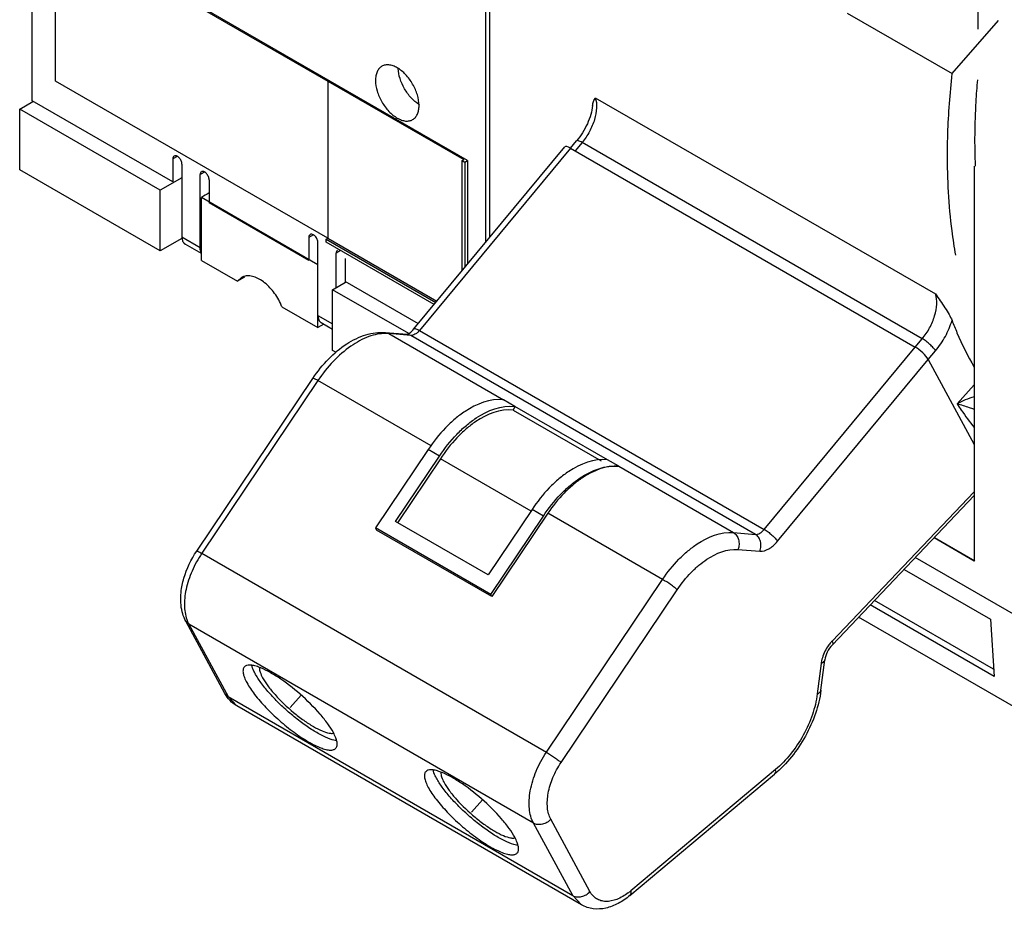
# Model space of a CAD drawing. Header units: millimetres. Extents: x 40 to 313, y 49 to 444.
# Tile 1 of 8: x 74 to 151, y 80 to 149. Entities that reach past the tile are written whole.
import ezdxf

# ---------------------------------------------------------------- set-up
doc = ezdxf.new("R2010")
doc.units = ezdxf.units.MM
doc.header["$LTSCALE"] = 32.082251
doc.layers.get('0').update_dxf_attribs({"linetype": 'CONTINUOUS'})
doc.layers.add('INTFCLR_60015', color=7, linetype='CONTINUOUS')

msp = doc.modelspace()

# ---------------------------------------------------------------- linework, layer by layer
at = {"color": 7, "linetype": 'Continuous'}
for p, q in [((111.058, 208.656), (111.058, 131.893)), ((75.401, 142.554), (75.401, 190.646)), ((110.756, 131.529), (110.756, 170.234)), ((77.218, 156.341), (98.431, 144.094)), ((77.218, 144.094), (77.218, 156.341)), ((109.342, 137.901), (77.31, 156.394)), ((149.123, 150.191), (149.123, 148.141)), ((138.933, 149.398), (147.118, 144.673)), ((147.118, 144.673), (150.714, 148.82)), ((98.431, 131.846), (77.218, 144.094)), ((98.431, 144.094), (98.438, 144.098)), ((98.431, 144.094), (98.431, 131.846)), ((98.438, 144.098), (109.045, 137.974)), ((98.438, 144.098), (98.438, 131.85)), ((119.295, 142.801), (145.812, 127.492)), ((74.42, 141.913), (75.433, 142.498)), ((86.361, 136.227), (75.401, 142.554)), ((85.381, 135.585), (74.42, 141.913)), ((74.42, 137.177), (74.42, 141.913)), ((105.159, 124.769), (116.915, 138.969)), ((117.362, 138.868), (117.83, 139.426)), ((118.264, 139.312), (117.718, 138.662)), ((144.781, 124.003), (118.264, 139.312)), ((86.709, 138.224), (86.361, 138.023)), ((117.361, 138.869), (105.591, 124.652)), ((117.361, 138.869), (144.231, 123.356)), ((86.361, 138.023), (86.361, 136.227)), ((87.068, 137.615), (87.068, 131.94)), ((108.918, 137.901), (109.045, 137.974)), ((108.918, 137.901), (109.13, 137.778)), ((108.918, 129.309), (108.918, 137.901)), ((109.13, 137.778), (109.342, 137.901)), ((109.13, 137.778), (109.13, 129.565)), ((109.342, 137.901), (109.342, 129.821)), ((148.833, 137.448), (148.833, 106.667)), ((85.381, 130.85), (74.42, 137.177)), ((88.83, 136.999), (88.482, 136.798)), ((88.482, 131.124), (88.482, 136.798)), ((87.068, 136.56), (85.381, 135.585)), ((89.189, 136.39), (89.189, 134.594)), ((85.381, 130.85), (85.381, 135.585)), ((97.675, 129.776), (88.588, 135.022)), ((88.588, 130.115), (88.588, 135.022)), ((96.968, 130.103), (89.189, 134.594)), ((97.316, 132.1), (96.968, 131.899)), ((87.065, 131.822), (85.381, 130.85)), ((87.068, 131.94), (88.482, 131.124)), ((88.588, 130.64), (87.327, 131.368)), ((96.968, 131.899), (96.968, 130.103)), ((97.675, 124.869), (97.675, 131.491)), ((98.311, 131.777), (98.438, 131.85)), ((98.311, 131.777), (106.87, 126.835)), ((98.311, 131.532), (98.311, 131.777)), ((106.733, 126.67), (98.311, 131.532)), ((98.438, 131.85), (106.952, 126.935)), ((99.437, 130.876), (99.089, 130.675)), ((99.089, 127.986), (99.089, 130.675)), ((88.588, 130.115), (91.393, 128.496)), ((99.796, 130.266), (99.796, 128.47)), ((91.936, 128.81), (91.393, 128.496)), ((91.703, 128.778), (91.393, 128.496)), ((98.816, 127.829), (99.829, 128.414)), ((105.498, 125.178), (99.796, 128.47)), ((104.745, 124.405), (98.816, 127.829)), ((98.816, 123.093), (98.816, 127.829)), ((94.863, 126.493), (97.675, 124.869)), ((97.675, 125.816), (98.816, 125.158)), ((98.129, 125.131), (97.675, 124.869)), ((98.816, 124.735), (97.934, 125.244)), ((102.921, 124.489), (104.632, 124.347)), ((102.921, 124.489), (103.19, 124.404)), ((103.19, 124.404), (112.141, 119.239)), ((104.901, 124.262), (103.19, 124.404)), ((105.591, 124.652), (132.461, 109.139)), ((104.901, 124.262), (104.632, 124.347)), ((131.771, 108.749), (104.901, 124.262)), ((144.234, 123.353), (144.781, 124.003)), ((99.111, 122.922), (98.816, 123.093)), ((132.461, 109.139), (144.231, 123.356)), ((145.246, 122.382), (145.82, 123.065)), ((133.507, 108.21), (145.242, 122.385)), ((145.242, 122.385), (148.833, 115.754)), ((88.22, 107.444), (97.277, 120.914)), ((97.669, 120.744), (88.612, 107.275)), ((106.504, 115.643), (97.669, 120.744)), ((148.833, 120.402), (147.512, 118.916)), ((113.023, 118.73), (112.141, 119.239)), ((113.023, 118.73), (112.89, 118.444)), ((112.89, 118.444), (119.756, 114.479)), ((120.241, 114.563), (113.023, 118.73)), ((106.263, 115.358), (102.156, 109.252)), ((107.144, 114.85), (106.263, 115.358)), ((103.717, 109.753), (107.144, 114.85)), ((107.219, 114.629), (103.871, 109.65)), ((114.285, 110.549), (107.219, 114.629)), ((121.121, 114.054), (120.241, 114.563)), ((121.121, 114.054), (130.06, 108.89)), ((148.833, 112.068), (137.756, 100.426)), ((137.773, 100.145), (148.833, 111.769)), ((114.362, 110.683), (110.935, 105.586)), ((115.243, 110.174), (114.362, 110.683)), ((111.137, 104.067), (115.243, 110.174)), ((115.595, 110.395), (111.224, 103.896)), ((124.539, 105.231), (115.595, 110.395)), ((111.137, 104.067), (102.156, 109.252)), ((102.156, 109.252), (102.244, 109.08)), ((111.224, 103.896), (102.244, 109.08)), ((110.935, 105.586), (103.717, 109.753)), ((130.06, 108.89), (131.771, 108.749)), ((148.833, 106.667), (145.7, 108.476)), ((145.725, 108.502), (148.869, 106.687)), ((130.416, 107.571), (132.127, 107.429)), ((88.612, 107.275), (115.482, 91.762)), ((156.819, 99.679), (144.239, 106.941)), ((143.36, 106.017), (150.102, 102.124)), ((115.482, 91.762), (124.539, 105.231)), ((116.627, 90.965), (125.684, 104.434)), ((111.224, 103.896), (111.137, 104.067)), ((150.382, 97.665), (140.72, 103.243)), ((150.346, 98.231), (141.056, 103.595)), ((158.15, 91.712), (139.819, 102.295)), ((150.102, 102.124), (150.382, 97.665)), ((87.609, 101.733), (87.368, 101.976)), ((90.42, 96.341), (87.368, 101.976)), ((114.479, 86.219), (87.609, 101.733)), ((87.609, 101.733), (90.661, 96.097)), ((136.896, 98.673), (136.597, 96.304)), ((136.882, 96.587), (137.181, 98.956)), ((90.42, 96.341), (90.661, 96.097)), ((90.661, 96.097), (117.531, 80.584)), ((90.661, 96.097), (91.353, 95.366)), ((118.223, 79.853), (91.353, 95.366)), ((121.988, 80.59), (133.275, 90.049)), ((133.34, 90.407), (122.053, 80.948)), ((117.531, 80.584), (114.479, 86.219)), ((118.877, 80.896), (115.824, 86.531)), ((118.223, 79.853), (117.531, 80.584))]:
    msp.add_line(p, q, dxfattribs=at)
for centre, radius, start, end in [((106.291, 145.169), 2.365, 180.81963, 182.30289), ((106.807, 144.276), 2.365, 237.69686, 239.17963), ((263.085, -167.386), 349.142, 119.87205, 119.98586), ((102.949, 121.484), 2.93, 85.28835, 89.65789), ((139.987, 98.306), 3.078, 136.45441, 140.40926), ((136.648, 96.617), 0.235, 341.06319, 352.79019), ((133.152, 90.196), 0.192, 309.94096, 319.79723), ((118.952, 84.647), 4.827, 307.08386, 309.98016)]:
    msp.add_arc(centre, radius, start, end, dxfattribs=at)
for centre, start_param, end_param in [((117.665, 138.306), 2.215324, 3.151015), ((144.535, 122.793), 0.644527, 2.215324)]:
    msp.add_ellipse(centre, major_axis=(0.748, -0.664), ratio=0.273064, start_param=start_param, end_param=end_param, dxfattribs=at)
for points, knots in [([(102.655, 145.246), (102.576, 145.2), (102.428, 145.075), (102.27, 144.818), (102.176, 144.5), (102.158, 144.269), (102.158, 144.147)], [0, 0, 0, 0, 0.217774, 0.45093, 0.710224, 1, 1, 1, 1]), ([(103.855, 145.127), (103.749, 145.188), (103.54, 145.287), (103.218, 145.365), (102.916, 145.357), (102.734, 145.291), (102.655, 145.246)], [0, 0, 0, 0, 0.289775, 0.549069, 0.782225, 1, 1, 1, 1]), ([(105.552, 142.187), (105.552, 142.466), (105.448, 143.052), (105.084, 143.877), (104.552, 144.604), (104.096, 144.988), (103.855, 145.127)], [0, 0, 0, 0, 0.237229, 0.500001, 0.762772, 1, 1, 1, 1]), ([(105.543, 142.277), (105.318, 142.418), (104.895, 142.79), (104.397, 143.48), (104.049, 144.257), (103.938, 144.809), (103.927, 145.074)], [0, 0, 0, 0, 0.238723, 0.5, 0.761277, 1, 1, 1, 1]), ([(146.749, 138.47), (146.751, 138.976), (146.788, 141.047), (146.943, 143.117), (147.118, 144.673)], [0, 0, 0, 0, 0.244212, 1, 1, 1, 1]), ([(102.158, 144.147), (102.158, 143.869), (102.262, 143.282), (102.626, 142.458), (103.158, 141.73), (103.614, 141.347), (103.855, 141.208)], [0, 0, 0, 0, 0.237229, 0.500001, 0.762772, 1, 1, 1, 1]), ([(149.08, 144.199), (149.029, 143.622), (148.864, 141.376), (148.839, 139.119), (148.912, 137.448)], [0, 0, 0, 0, 0.257138, 1, 1, 1, 1]), ([(119.078, 142.183), (119.09, 142.294), (119.149, 142.509), (119.247, 142.705), (119.295, 142.801)], [0, 0, 0, 0, 0.512166, 1, 1, 1, 1]), ([(119.295, 142.801), (119.375, 142.55), (119.427, 141.966), (119.319, 141.398), (119.231, 141.1)], [0, 0, 0, 0, 0.459087, 1, 1, 1, 1]), ([(105.055, 141.089), (105.134, 141.134), (105.282, 141.259), (105.44, 141.517), (105.533, 141.835), (105.552, 142.066), (105.552, 142.187)], [0, 0, 0, 0, 0.217774, 0.45093, 0.710224, 1, 1, 1, 1]), ([(119.078, 142.183), (119.052, 141.951), (118.95, 141.468), (118.594, 140.51), (118.171, 139.831), (117.83, 139.426)], [0, 0, 0, 0, 0.228855, 0.480943, 1, 1, 1, 1]), ([(103.855, 141.208), (103.96, 141.147), (104.17, 141.047), (104.492, 140.969), (104.794, 140.977), (104.976, 141.043), (105.055, 141.089)], [0, 0, 0, 0, 0.289775, 0.549069, 0.782225, 1, 1, 1, 1]), ([(119.231, 141.1), (119.135, 140.776), (118.868, 140.143), (118.485, 139.574), (118.264, 139.312)], [0, 0, 0, 0, 0.497211, 1, 1, 1, 1]), ([(118.264, 139.312), (118.214, 139.341), (118.123, 139.39), (117.996, 139.438), (117.899, 139.458), (117.843, 139.441), (117.83, 139.426)], [0, 0, 0, 0, 0.371906, 0.664031, 0.868167, 1, 1, 1, 1]), ([(86.464, 138.252), (86.431, 138.232), (86.373, 138.159), (86.361, 138.071), (86.361, 138.023)], [0, 0, 0, 0, 0.44917, 1, 1, 1, 1]), ([(87.068, 137.615), (87.068, 137.704), (87.019, 137.889), (86.892, 138.086), (86.756, 138.206), (86.653, 138.262), (86.552, 138.282), (86.489, 138.266), (86.464, 138.252)], [0, 0, 0, 0, 0.269904, 0.561308, 0.69545, 0.813135, 0.912853, 1, 1, 1, 1]), ([(147.396, 130.512), (147.284, 131.143), (146.888, 133.777), (146.743, 136.447), (146.749, 138.47)], [0, 0, 0, 0, 0.240634, 1, 1, 1, 1]), ([(88.586, 137.027), (88.552, 137.008), (88.494, 136.935), (88.482, 136.846), (88.482, 136.798)], [0, 0, 0, 0, 0.44917, 1, 1, 1, 1]), ([(89.189, 136.39), (89.189, 136.479), (89.14, 136.664), (89.013, 136.861), (88.878, 136.981), (88.775, 137.037), (88.674, 137.058), (88.611, 137.042), (88.586, 137.027)], [0, 0, 0, 0, 0.269904, 0.561308, 0.69545, 0.813135, 0.912853, 1, 1, 1, 1]), ([(97.071, 132.128), (97.037, 132.109), (96.979, 132.036), (96.968, 131.947), (96.968, 131.899)], [0, 0, 0, 0, 0.44917, 1, 1, 1, 1]), ([(97.675, 131.491), (97.675, 131.58), (97.626, 131.766), (97.498, 131.962), (97.363, 132.082), (97.26, 132.139), (97.159, 132.159), (97.096, 132.143), (97.071, 132.128)], [0, 0, 0, 0, 0.269904, 0.561308, 0.69545, 0.813135, 0.912853, 1, 1, 1, 1]), ([(87.068, 131.94), (87.068, 131.93), (87.069, 131.892), (87.071, 131.854), (87.074, 131.826)], [0, 0, 0, 0, 0.25538, 1, 1, 1, 1]), ([(87.074, 131.826), (87.084, 131.729), (87.12, 131.589), (87.226, 131.441), (87.292, 131.388), (87.327, 131.368)], [0, 0, 0, 0, 0.538656, 0.775215, 1, 1, 1, 1]), ([(88.567, 130.736), (88.553, 130.763), (88.499, 130.885), (88.482, 131.021), (88.482, 131.124)], [0, 0, 0, 0, 0.227828, 1, 1, 1, 1]), ([(99.192, 130.904), (99.159, 130.884), (99.1, 130.811), (99.089, 130.722), (99.089, 130.675)], [0, 0, 0, 0, 0.44917, 1, 1, 1, 1]), ([(94.863, 126.493), (94.717, 126.862), (94.34, 127.55), (93.696, 128.26), (93.116, 128.661), (92.694, 128.851), (92.287, 128.93), (92.026, 128.902), (91.909, 128.867)], [0, 0, 0, 0, 0.292902, 0.572055, 0.697509, 0.810259, 0.910236, 1, 1, 1, 1]), ([(144.781, 124.003), (145.002, 124.266), (145.386, 124.835), (145.773, 125.755), (145.944, 126.658), (145.892, 127.241), (145.812, 127.492)], [0, 0, 0, 0, 0.273395, 0.543666, 0.790468, 1, 1, 1, 1]), ([(145.812, 127.492), (145.937, 127.312), (146.188, 126.958), (146.548, 126.433), (146.863, 125.93), (147.039, 125.592), (147.102, 125.428)], [0, 0, 0, 0, 0.269722, 0.53353, 0.78258, 1, 1, 1, 1]), ([(97.675, 125.816), (97.675, 125.753), (97.684, 125.633), (97.733, 125.467), (97.815, 125.333), (97.892, 125.268), (97.934, 125.244)], [0, 0, 0, 0, 0.289642, 0.549112, 0.782236, 1, 1, 1, 1]), ([(145.82, 123.065), (146.111, 123.411), (146.618, 124.163), (146.973, 124.999), (147.102, 125.428)], [0, 0, 0, 0, 0.502596, 1, 1, 1, 1]), ([(147.102, 125.428), (147.226, 125.107), (147.731, 123.864), (148.327, 122.657), (148.824, 121.791)], [0, 0, 0, 0, 0.255845, 1, 1, 1, 1]), ([(97.277, 120.914), (97.64, 121.454), (98.435, 122.442), (99.831, 123.62), (101.338, 124.379), (102.417, 124.531), (102.921, 124.489)], [0, 0, 0, 0, 0.280648, 0.543276, 0.781898, 1, 1, 1, 1]), ([(102.967, 124.413), (102.517, 124.416), (101.537, 124.206), (100.147, 123.435), (98.808, 122.259), (98.029, 121.28), (97.669, 120.744)], [0, 0, 0, 0, 0.202551, 0.440028, 0.709394, 1, 1, 1, 1]), ([(104.616, 124.348), (104.639, 124.353), (104.709, 124.38), (104.909, 124.498), (105.059, 124.648), (105.159, 124.769)], [0, 0, 0, 0, 0.101144, 0.320783, 1, 1, 1, 1]), ([(105.354, 124.424), (105.316, 124.396), (105.182, 124.308), (105.016, 124.252), (104.901, 124.262)], [0, 0, 0, 0, 0.286841, 1, 1, 1, 1]), ([(105.159, 124.769), (105.172, 124.784), (105.228, 124.8), (105.322, 124.779), (105.449, 124.73), (105.54, 124.681), (105.591, 124.652)], [0, 0, 0, 0, 0.128693, 0.332198, 0.625566, 1, 1, 1, 1]), ([(105.591, 124.652), (105.573, 124.63), (105.5, 124.548), (105.419, 124.473), (105.354, 124.424)], [0, 0, 0, 0, 0.259115, 1, 1, 1, 1]), ([(145.82, 123.065), (145.767, 123.148), (145.627, 123.321), (145.377, 123.568), (145.09, 123.804), (144.884, 123.944), (144.781, 124.003)], [0, 0, 0, 0, 0.209756, 0.471306, 0.747893, 1, 1, 1, 1]), ([(97.669, 120.744), (97.618, 120.774), (97.528, 120.824), (97.41, 120.883), (97.333, 120.913), (97.293, 120.921), (97.28, 120.917), (97.277, 120.914)], [0, 0, 0, 0, 0.406316, 0.716444, 0.913843, 0.968992, 1, 1, 1, 1]), ([(112.142, 119.239), (111.103, 119.361), (109.689, 118.782), (108.336, 117.756), (107.321, 116.803), (106.659, 115.961), (106.263, 115.358)], [0, 0, 0, 0, 0.430034, 0.562857, 0.703404, 1, 1, 1, 1]), ([(148.833, 119.468), (148.595, 119.406), (148.143, 119.245), (147.714, 119.033), (147.512, 118.916)], [0, 0, 0, 0, 0.513105, 1, 1, 1, 1]), ([(107.144, 114.85), (107.54, 115.453), (108.202, 116.294), (109.217, 117.247), (110.57, 118.274), (111.984, 118.853), (113.023, 118.73)], [0, 0, 0, 0, 0.296596, 0.437143, 0.569966, 1, 1, 1, 1]), ([(112.89, 118.444), (111.88, 118.556), (110.512, 117.98), (109.207, 116.973), (108.231, 116.039), (107.597, 115.217), (107.219, 114.629)], [0, 0, 0, 0, 0.43017, 0.563144, 0.703762, 1, 1, 1, 1]), ([(148.829, 118.494), (148.704, 118.54), (148.269, 118.694), (147.829, 118.831), (147.512, 118.916)], [0, 0, 0, 0, 0.288698, 1, 1, 1, 1]), ([(147.512, 118.916), (147.615, 118.756), (148.03, 118.126), (148.476, 117.516), (148.825, 117.074)], [0, 0, 0, 0, 0.252667, 1, 1, 1, 1]), ([(120.241, 114.563), (119.202, 114.685), (117.788, 114.106), (116.435, 113.08), (115.42, 112.127), (114.758, 111.286), (114.362, 110.683)], [0, 0, 0, 0, 0.430034, 0.562857, 0.703404, 1, 1, 1, 1]), ([(115.243, 110.174), (115.639, 110.777), (116.302, 111.618), (117.316, 112.572), (118.669, 113.598), (120.083, 114.176), (121.122, 114.054)], [0, 0, 0, 0, 0.296596, 0.437143, 0.569966, 1, 1, 1, 1]), ([(121.122, 114.054), (120.138, 114.138), (118.823, 113.589), (117.548, 112.624), (116.596, 111.736), (115.971, 110.955), (115.595, 110.395)], [0, 0, 0, 0, 0.432232, 0.564709, 0.704684, 1, 1, 1, 1]), ([(131.771, 108.749), (131.889, 108.739), (132.164, 108.833), (132.364, 109.022), (132.461, 109.139)], [0, 0, 0, 0, 0.43753, 1, 1, 1, 1]), ([(132.461, 109.139), (132.563, 109.08), (132.77, 108.941), (133.058, 108.707), (133.311, 108.462), (133.453, 108.292), (133.507, 108.21)], [0, 0, 0, 0, 0.252377, 0.529203, 0.790736, 1, 1, 1, 1]), ([(124.539, 105.231), (124.915, 105.79), (125.539, 106.57), (126.489, 107.457), (127.763, 108.422), (129.077, 108.972), (130.06, 108.89)], [0, 0, 0, 0, 0.295205, 0.435147, 0.567611, 1, 1, 1, 1]), ([(130.06, 108.89), (130.156, 108.835), (130.329, 108.669), (130.479, 108.333), (130.516, 107.949), (130.462, 107.692), (130.416, 107.571)], [0, 0, 0, 0, 0.225936, 0.473352, 0.735927, 1, 1, 1, 1]), ([(132.127, 107.429), (132.174, 107.55), (132.227, 107.807), (132.19, 108.191), (132.04, 108.527), (131.867, 108.693), (131.771, 108.749)], [0, 0, 0, 0, 0.264073, 0.526648, 0.774064, 1, 1, 1, 1]), ([(125.684, 104.434), (126.006, 104.913), (126.541, 105.582), (127.356, 106.342), (128.447, 107.169), (129.573, 107.641), (130.416, 107.571)], [0, 0, 0, 0, 0.295216, 0.435159, 0.567606, 1, 1, 1, 1]), ([(132.127, 107.429), (132.364, 107.409), (132.754, 107.544), (133.19, 107.864), (133.405, 108.087), (133.507, 108.21)], [0, 0, 0, 0, 0.436555, 0.705492, 1, 1, 1, 1]), ([(87.368, 101.976), (87.267, 102.161), (87.106, 102.563), (86.957, 103.326), (86.97, 104.268), (87.275, 105.738), (87.784, 106.796), (88.22, 107.444)], [0, 0, 0, 0, 0.10948, 0.222833, 0.402311, 0.594316, 1, 1, 1, 1]), ([(88.612, 107.275), (88.319, 106.838), (87.82, 105.928), (87.354, 104.51), (87.207, 103.166), (87.353, 102.321), (87.498, 101.966)], [0, 0, 0, 0, 0.281735, 0.551818, 0.794232, 1, 1, 1, 1]), ([(88.22, 107.444), (88.223, 107.448), (88.236, 107.451), (88.276, 107.444), (88.353, 107.413), (88.471, 107.355), (88.561, 107.304), (88.612, 107.275)], [0, 0, 0, 0, 0.031008, 0.086157, 0.283556, 0.593684, 1, 1, 1, 1]), ([(125.684, 104.434), (125.613, 104.497), (125.443, 104.632), (125.066, 104.904), (124.755, 105.107), (124.539, 105.231)], [0, 0, 0, 0, 0.20425, 0.465653, 1, 1, 1, 1]), ([(87.498, 101.966), (87.507, 101.945), (87.54, 101.866), (87.578, 101.789), (87.609, 101.733)], [0, 0, 0, 0, 0.254275, 1, 1, 1, 1]), ([(137.615, 100.267), (137.539, 100.175), (137.256, 99.792), (137.051, 99.349), (136.961, 99.005)], [0, 0, 0, 0, 0.251639, 1, 1, 1, 1]), ([(137.773, 100.145), (137.612, 99.976), (137.358, 99.599), (137.208, 99.168), (137.181, 98.956)], [0, 0, 0, 0, 0.522026, 1, 1, 1, 1]), ([(137.756, 100.426), (137.769, 100.396), (137.791, 100.34), (137.812, 100.246), (137.8, 100.173), (137.773, 100.145)], [0, 0, 0, 0, 0.335568, 0.610083, 1, 1, 1, 1]), ([(91.931, 98.405), (91.883, 98.35), (91.816, 98.191), (91.833, 97.904), (91.939, 97.559), (92.056, 97.318), (92.127, 97.187)], [0, 0, 0, 0, 0.168083, 0.379553, 0.655452, 1, 1, 1, 1]), ([(93.043, 98.401), (92.919, 98.446), (92.69, 98.517), (92.37, 98.562), (92.111, 98.536), (91.975, 98.455), (91.931, 98.405)], [0, 0, 0, 0, 0.340112, 0.613722, 0.826806, 1, 1, 1, 1]), ([(92.765, 97.907), (92.733, 97.965), (92.626, 98.174), (92.537, 98.393), (92.499, 98.557)], [0, 0, 0, 0, 0.283942, 1, 1, 1, 1]), ([(98.872, 93.292), (98.744, 93.53), (98.419, 94.026), (97.589, 95.058), (96.319, 96.309), (94.919, 97.4), (93.808, 98.069), (93.287, 98.313), (93.043, 98.401)], [0, 0, 0, 0, 0.103158, 0.225825, 0.504957, 0.781412, 0.900912, 1, 1, 1, 1]), ([(93.114, 98.34), (93.107, 98.225), (93.167, 97.951), (93.283, 97.703), (93.359, 97.564)], [0, 0, 0, 0, 0.420533, 1, 1, 1, 1]), ([(136.961, 99.005), (136.953, 98.977), (136.926, 98.867), (136.906, 98.756), (136.896, 98.673)], [0, 0, 0, 0, 0.256398, 1, 1, 1, 1]), ([(137.181, 98.956), (137.173, 98.896), (137.095, 98.767), (136.969, 98.702), (136.896, 98.673)], [0, 0, 0, 0, 0.434219, 1, 1, 1, 1]), ([(98.793, 92.733), (98.553, 92.803), (98.031, 93.024), (97.229, 93.481), (96.36, 94.083), (95.475, 94.793), (94.628, 95.571), (93.868, 96.369), (93.241, 97.14), (92.899, 97.659), (92.765, 97.907)], [0, 0, 0, 0, 0.09331, 0.209421, 0.342654, 0.485818, 0.630946, 0.769933, 0.895123, 1, 1, 1, 1]), ([(93.359, 97.564), (93.477, 97.346), (93.78, 96.891), (94.554, 95.955), (95.5, 95.057), (96.529, 94.259), (97.271, 93.773), (97.935, 93.428), (98.361, 93.28), (98.551, 93.248)], [0, 0, 0, 0, 0.107937, 0.237485, 0.529532, 0.674052, 0.805447, 0.915941, 1, 1, 1, 1]), ([(92.127, 97.187), (92.301, 96.864), (92.767, 96.192), (93.625, 95.209), (94.656, 94.221), (95.595, 93.459), (96.357, 92.923), (96.897, 92.585), (97.402, 92.31), (97.861, 92.105), (98.264, 91.973), (98.603, 91.917), (98.878, 91.938), (99.022, 92.022), (99.068, 92.075)], [0, 0, 0, 0, 0.12195, 0.27062, 0.433324, 0.595575, 0.671996, 0.742997, 0.807095, 0.863049, 0.909988, 0.947619, 0.976676, 1, 1, 1, 1]), ([(91.353, 95.366), (91.157, 95.479), (90.796, 95.766), (90.529, 96.14), (90.42, 96.341)], [0, 0, 0, 0, 0.49802, 1, 1, 1, 1]), ([(136.882, 96.587), (136.804, 95.977), (136.503, 94.74), (135.719, 92.984), (134.645, 91.376), (133.754, 90.45), (133.275, 90.049)], [0, 0, 0, 0, 0.242175, 0.497412, 0.754053, 1, 1, 1, 1]), ([(136.597, 96.304), (136.528, 95.758), (136.254, 94.645), (135.544, 93.059), (134.574, 91.605), (133.77, 90.767), (133.34, 90.407)], [0, 0, 0, 0, 0.240254, 0.496782, 0.754995, 1, 1, 1, 1]), ([(136.597, 96.304), (136.631, 96.318), (136.74, 96.369), (136.843, 96.459), (136.871, 96.541)], [0, 0, 0, 0, 0.299097, 1, 1, 1, 1]), ([(98.551, 93.248), (98.586, 93.242), (98.707, 93.227), (98.833, 93.229), (98.917, 93.254)], [0, 0, 0, 0, 0.289495, 1, 1, 1, 1]), ([(99.068, 92.075), (99.116, 92.129), (99.183, 92.289), (99.166, 92.576), (99.06, 92.92), (98.943, 93.162), (98.872, 93.292)], [0, 0, 0, 0, 0.168083, 0.379553, 0.655452, 1, 1, 1, 1]), ([(99.08, 92.666), (99.058, 92.67), (98.961, 92.687), (98.866, 92.711), (98.793, 92.733)], [0, 0, 0, 0, 0.233947, 1, 1, 1, 1]), ([(114.479, 86.219), (114.292, 86.564), (114.138, 87.185), (114.127, 88.048), (114.249, 89.047), (114.649, 90.332), (115.171, 91.298), (115.482, 91.762)], [0, 0, 0, 0, 0.200689, 0.316536, 0.441887, 0.71407, 1, 1, 1, 1]), ([(115.482, 91.762), (115.698, 91.637), (116.009, 91.435), (116.386, 91.163), (116.556, 91.028), (116.627, 90.965)], [0, 0, 0, 0, 0.534347, 0.79575, 1, 1, 1, 1]), ([(115.824, 86.531), (115.675, 86.807), (115.504, 87.497), (115.588, 88.62), (115.96, 89.821), (116.378, 90.594), (116.627, 90.965)], [0, 0, 0, 0, 0.200813, 0.441575, 0.713893, 1, 1, 1, 1]), ([(106.073, 90.24), (106.025, 90.186), (105.958, 90.026), (105.976, 89.739), (106.081, 89.394), (106.198, 89.153), (106.269, 89.022)], [0, 0, 0, 0, 0.168083, 0.379553, 0.655452, 1, 1, 1, 1]), ([(107.185, 90.236), (107.061, 90.281), (106.832, 90.352), (106.512, 90.397), (106.253, 90.372), (106.118, 90.29), (106.073, 90.24)], [0, 0, 0, 0, 0.340112, 0.613722, 0.826806, 1, 1, 1, 1]), ([(106.907, 89.742), (106.875, 89.8), (106.769, 90.009), (106.68, 90.229), (106.641, 90.392)], [0, 0, 0, 0, 0.283942, 1, 1, 1, 1]), ([(113.015, 85.128), (112.886, 85.365), (112.561, 85.862), (111.731, 86.893), (110.461, 88.144), (109.062, 89.235), (107.95, 89.904), (107.429, 90.148), (107.185, 90.236)], [0, 0, 0, 0, 0.103158, 0.225825, 0.504957, 0.781412, 0.900912, 1, 1, 1, 1]), ([(107.256, 90.175), (107.249, 90.06), (107.309, 89.786), (107.426, 89.538), (107.501, 89.399)], [0, 0, 0, 0, 0.420533, 1, 1, 1, 1]), ([(133.298, 90.072), (133.314, 90.09), (133.371, 90.192), (133.359, 90.318), (133.34, 90.407)], [0, 0, 0, 0, 0.205577, 1, 1, 1, 1]), ([(112.936, 84.568), (112.695, 84.638), (112.173, 84.859), (111.372, 85.316), (110.502, 85.918), (109.618, 86.628), (108.77, 87.406), (108.01, 88.205), (107.383, 88.975), (107.042, 89.494), (106.907, 89.742)], [0, 0, 0, 0, 0.09331, 0.209421, 0.342654, 0.485818, 0.630946, 0.769933, 0.895123, 1, 1, 1, 1]), ([(107.501, 89.399), (107.619, 89.181), (107.922, 88.727), (108.697, 87.791), (109.642, 86.892), (110.671, 86.094), (111.414, 85.608), (112.077, 85.263), (112.503, 85.115), (112.693, 85.083)], [0, 0, 0, 0, 0.107937, 0.237485, 0.529532, 0.674052, 0.805447, 0.915941, 1, 1, 1, 1]), ([(106.269, 89.022), (106.444, 88.7), (106.909, 88.027), (107.768, 87.044), (108.798, 86.057), (109.737, 85.294), (110.499, 84.759), (111.039, 84.42), (111.544, 84.145), (112.004, 83.94), (112.406, 83.808), (112.745, 83.753), (113.02, 83.774), (113.164, 83.857), (113.21, 83.91)], [0, 0, 0, 0, 0.12195, 0.27062, 0.433324, 0.595575, 0.671996, 0.742997, 0.807095, 0.863049, 0.909988, 0.947619, 0.976676, 1, 1, 1, 1]), ([(115.824, 86.531), (115.739, 86.435), (115.535, 86.269), (115.177, 86.124), (114.808, 86.095), (114.575, 86.164), (114.479, 86.219)], [0, 0, 0, 0, 0.260944, 0.523845, 0.773273, 1, 1, 1, 1]), ([(112.693, 85.083), (112.728, 85.078), (112.849, 85.062), (112.976, 85.065), (113.059, 85.089)], [0, 0, 0, 0, 0.289495, 1, 1, 1, 1]), ([(113.222, 84.502), (113.2, 84.505), (113.103, 84.522), (113.008, 84.547), (112.936, 84.568)], [0, 0, 0, 0, 0.233947, 1, 1, 1, 1]), ([(113.21, 83.91), (113.258, 83.964), (113.325, 84.124), (113.308, 84.411), (113.202, 84.755), (113.085, 84.997), (113.015, 85.128)], [0, 0, 0, 0, 0.168083, 0.379553, 0.655452, 1, 1, 1, 1]), ([(117.531, 80.584), (117.628, 80.528), (117.861, 80.459), (118.23, 80.489), (118.588, 80.634), (118.792, 80.799), (118.877, 80.896)], [0, 0, 0, 0, 0.226727, 0.476155, 0.739056, 1, 1, 1, 1]), ([(121.862, 80.796), (121.586, 80.588), (121.036, 80.256), (120.268, 80.086), (119.727, 80.166), (119.379, 80.321), (119.086, 80.568), (118.939, 80.781), (118.877, 80.896)], [0, 0, 0, 0, 0.30271, 0.555956, 0.668587, 0.776625, 0.885479, 1, 1, 1, 1]), ([(122.053, 80.948), (122.069, 80.878), (122.085, 80.75), (122.029, 80.624), (121.988, 80.59)], [0, 0, 0, 0, 0.574823, 1, 1, 1, 1]), ([(121.988, 80.59), (121.706, 80.353), (121.116, 79.943), (120.139, 79.559), (119.134, 79.487), (118.5, 79.693), (118.223, 79.853)], [0, 0, 0, 0, 0.271644, 0.524459, 0.764685, 1, 1, 1, 1])]:
    msp.add_open_spline(points, degree=3, knots=knots, dxfattribs=at)
msp.add_open_spline([(91.909, 128.867), (91.837, 128.846), (91.768, 128.816), (91.703, 128.778)], degree=3, dxfattribs=at)
at = {"layer": 'INTFCLR_60015', "color": 254, "linetype": 'Continuous', "true_color": 0xf0ebaf}
for p, q in [((96.356, 96.205), (95.499, 95.24)), ((110.498, 88.04), (109.642, 87.075))]:
    msp.add_line(p, q, dxfattribs=at)

doc.saveas('drawing.dxf')
